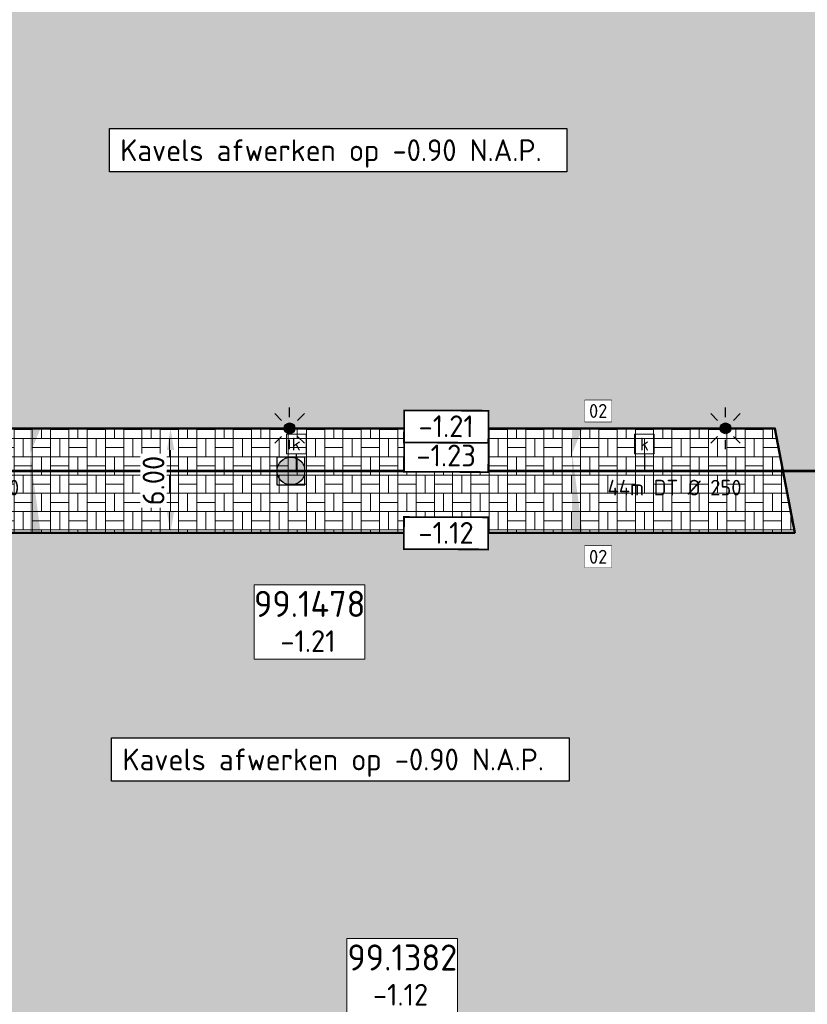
# Model space of a CAD drawing. Header units: metres. Extents: x 240159 to 241664, y 578380 to 583939.
# Tile 21 of 71: x 240354 to 240399, y 583801 to 583858. Entities that reach past the tile are written whole.
import ezdxf
from ezdxf.enums import TextEntityAlignment as Align

# ---------------------------------------------------------------- set-up
doc = ezdxf.new("R2010")
doc.units = ezdxf.units.M
doc.set_wipeout_variables(frame=1)
for name, color, linetype, lineweight in [('N-AL-HOOGTELABEL-S', 7, 'Continuous', 13), ('N-GV-GR-BOLLEN-A', 92, 'Continuous', 9), ('N-WE-IE-MEUBILAIR_WEGMEUBILAIR_LICHTMAST_MET_PASTEGEL-S', 7, 'Continuous', 25), ('N-WE-RI-BOB-T', 7, 'Continuous', 13), ('N-WE-RI-MATERIAAL_DIAMETER_LENGTE-T', 7, 'Continuous', 13), ('N-WE-VH-KANTOPSLUITING_BANDNUMMER-S', 7, 'Continuous', 13), ('N-WE-VH-KANTVERHARDING-GD', 4, 'Continuous', 50), ('N-WE-VH-VERHARDING_ASFALT_DEKLAAG-A', 252, 'Continuous', 18), ('N-WE-VH-VERHARDING_BETONSTRAATSTEEN_KEIFORMAAT_GRIJS-A', 251, 'Continuous', 9), ('N-WE-VH-VERKANTING-S', 7, 'Continuous', 25), ('X-XX-AL-REFERENTIE-M', 7, 'Continuous', 18), ('X-XX-AL-VERWIJZING-T25', 7, 'Continuous', 25)]:
    doc.layers.add(name, color=color, linetype=linetype, lineweight=lineweight)
for name, color, linetype, lineweight, true_color in [('N-WE-RI-HWA_KOLK-S', 150, 'Continuous', 25, 0x007fff), ('N-WE-RI-HWA_LEIDINGINFO-S', 150, 'Continuous', 13, 0x007fff), ('N-WE-RI-HWA_PUTNUMMER-S', 150, 'Continuous', 13, 0x007fff), ('N-WE-RI-HWA_RIOOLPUT-S', 150, 'Continuous', 13, 0x007fff), ('N-WE-RI-HWA_TRANSPORTLEIDING_BETON_500-G', 150, 'Continuous', 20, 0x007fff), ('N-WE-RI-VWA_PUTNUMMER-S', 20, 'Continuous', 13, 0xff3f00), ('N-WE-VH-VERHARDING_ASFALT_WEGCONSTRUCTIE_FIETSPAD-A', 1, 'Continuous', 18, 0xff0000)]:
    doc.layers.add(name, color=color, linetype=linetype, lineweight=lineweight, true_color=true_color)
doc.styles.add('NLCS-ISO', font='NLCS-ISO.ttf')
doc.styles.add('NLCS-ISO-ANNOTATIEF-T25', font='NLCS-ISO.ttf', dxfattribs={"height": 2.5})
doc.styles.add('NLCS-ISO-M1000-T25', font='NLCS-ISO.ttf', dxfattribs={"height": 2.5})
doc.dimstyles.new('NLCS-ANNOTATIEF-T25-PIJL_L2_H1', dxfattribs={"dimtxt": 2.5, "dimasz": 2.5, "dimexe": 2, "dimexo": 2, "dimgap": 0.7, "dimtad": 1, "dimzin": 0, "dimdsep": 46, "dimtxsty": 'NLCS-ISO-ANNOTATIEF-T25', "dimcen": 0, "dimdle": 2, "dimclrd": 256, "dimclre": 256, "dimclrt": 256, "dimadec": 1, "dimazin": 0, "dimtfac": 1, "dimtdec": 3, "dimtofl": 0, "dimtmove": 0, "dimatfit": 3, "dimfxl": 2, "dimfxlon": 1, "dimtfillclr": 256, "dimtolj": 1, "dimtzin": 0, "dimlwd": -1, "dimlwe": -1, "dimarcsym": 0})

# ---------------------------------------------------------------- blocks, each defined once
blk = doc.blocks.new('N-SRI-PUT_HWA-SO')
h = blk.add_hatch(color=256)
h.dxf.hatch_style = 1
h.paths.add_polyline_path([(-1.999999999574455, 0, 1), (1.999999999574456, 0, 1)])
at = {"lineweight": -3, "flags": 128}
blk.add_lwpolyline([(-1.999999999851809, -2.00000000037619), (2.000000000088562, -2.000000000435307), (2.000000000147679, 1.99999999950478), (-2.00000000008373, 1.999999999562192)], close=True, dxfattribs=at)
at = {"lineweight": -3}
blk.add_circle((0, 0), 1.999999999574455, dxfattribs=at)
blk = doc.blocks.new('SRI-PUTNUMMER-SO')
blk.add_wipeout([(-18.26290233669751, 4.251051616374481), (-5.557298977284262, 4.251051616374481), (-5.557298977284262, -4.288829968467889), (-18.26290233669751, -4.288829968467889)])
blk.add_lwpolyline([(-18.26290233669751, 4.251051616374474), (-5.557298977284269, 4.251051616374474), (-5.557298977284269, -4.28882996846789), (-18.26290233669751, -4.28882996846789)], close=True)
at = {"ltscale": 0.1, "style": 'NLCS-ISO'}
blk.add_attdef('PUTNR', text='', height=3.5, dxfattribs=at).set_placement((-11.88078932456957, 2.058605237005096), align=Align.MIDDLE_CENTER)
blk.add_attdef('PUTHGT_001', (-15.75578932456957, -3.469912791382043), '', height=2.5, dxfattribs=at)
blk = doc.blocks.new('N-SIE-WEG_LICHTMAST_SPOT-SO')
h = blk.add_hatch(color=256)
edge = h.paths.add_edge_path()
edge.add_arc((0, 0), 0.7698654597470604, 0, 360)
for p, q in [((-8.731149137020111e-10, 1.624763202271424), (-2.91038304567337e-10, 3.000000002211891)), ((-2.121320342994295, 2.121320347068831), (-1.148881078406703, 1.148881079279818)), ((1.148881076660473, 1.148881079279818), (2.121320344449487, 2.121320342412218)), ((-3.000000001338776, 4.656612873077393e-09), (-1.624763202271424, 2.328306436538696e-09)), ((-2.121320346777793, -2.121320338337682), (-1.148881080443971, -1.148881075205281)), ((1.148881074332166, -1.148881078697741), (2.12132034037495, -2.121320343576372)), ((1.624763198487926, -1.746229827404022e-09), (2.99999999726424, -1.164153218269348e-09)), ((-3.783497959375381e-09, -2.999999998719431), (-2.91038304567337e-09, -1.624763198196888))]:
    blk.add_line(p, q)
blk.add_circle((0, 0), 0.7698654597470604)
at = {"style": 'NLCS-ISO'}
blk.add_attdef('TYPE', text='', height=1.8, dxfattribs=at).set_placement((-2.91038304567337e-10, 3.000000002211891), align=Align.BOTTOM_CENTER)
blk = doc.blocks.new('N_lichtmast')
blk.add_blockref('N-SIE-WEG_LICHTMAST_SPOT-SO', (0, 0))
blk = doc.blocks.new('SRI-KOLK-SO')
at = {"color": 0, "linetype": 'ByBlock', "lineweight": 18}
blk.add_lwpolyline([(-1.125, -1.125), (1.125, -1.125), (1.125, 1.125), (-1.125, 1.125)], close=True, dxfattribs=at)
at = {"color": 0, "linetype": 'ByBlock', "lineweight": 18, "style": 'NLCS-ISO'}
blk.add_text('k', height=1.5, dxfattribs=at).set_placement((0, 0), align=Align.MIDDLE_CENTER)
blk = doc.blocks.new('*U156')
at = {"layer": 'N-WE-RI-BOB-T', "color": 0, "style": 'NLCS-ISO'}
for tag, p in [('BOB_LINKS', (-36.05752954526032, -1.627863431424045)), ('BOB_RECHTS', (75.24438300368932, -1.627863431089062))]:
    blk.add_attdef(tag, text='', height=1.799999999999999, dxfattribs=at).set_placement(p, align=Align.MIDDLE_CENTER)
at = {"layer": 'N-WE-RI-MATERIAAL_DIAMETER_LENGTE-T', "color": 0, "style": 'NLCS-ISO'}
blk.add_attdef('RIOOLINFO_001', (-11.78999999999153, -2.810714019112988), '', height=1.799999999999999, dxfattribs=at)
blk = doc.blocks.new('*U157')
at = {"layer": 'N-WE-RI-BOB-T', "color": 0, "style": 'NLCS-ISO'}
for tag, p in [('BOB_LINKS', (-41.78651314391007, -1.627863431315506)), ('BOB_RECHTS', (80.97336660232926, -1.62786343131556))]:
    blk.add_attdef(tag, text='', height=1.799999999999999, dxfattribs=at).set_placement(p, align=Align.MIDDLE_CENTER)
at = {"layer": 'N-WE-RI-MATERIAAL_DIAMETER_LENGTE-T', "color": 0, "style": 'NLCS-ISO'}
blk.add_attdef('RIOOLINFO_001', (-11.78999999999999, -2.810714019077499), '', height=1.799999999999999, dxfattribs=at)
blk = doc.blocks.new('*U194')
for points in [[(-1.44434641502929, 0.5999999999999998), (-1.44434641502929, -2.138062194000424e-16), (0, -8.881784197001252e-16)], [(4.555653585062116, 0.5999999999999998), (4.555653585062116, -2.138062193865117e-16), (0, 0)]]:
    blk.add_solid(points)
blk = doc.blocks.new('*D214')
at = {"layer": 'Defpoints', "color": 0, "transparency": 16777216}
for p in [(240354.9276023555, 583834.1821065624), (240362.3905060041, 583834.1821065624), (240354.9276023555, 583828.1821065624)]:
    blk.add_point(p, dxfattribs=at)
at = {"layer": 'X-XX-AL-REFERENTIE-M', "transparency": 16777216}
for p, q in [((240361.3905060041, 583834.1821065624), (240363.3905060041, 583834.1821065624)), ((240362.3905060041, 583829.4321065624), (240362.3905060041, 583832.9321065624)), ((240361.3905060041, 583828.1821065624), (240363.3905060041, 583828.1821065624))]:
    blk.add_line(p, q, dxfattribs=at)
for points in [[(240362.1821726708, 583832.9321065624), (240362.5988393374, 583832.9321065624), (240362.3905060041, 583834.1821065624)], [(240362.1821726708, 583829.4321065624), (240362.5988393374, 583829.4321065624), (240362.3905060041, 583828.1821065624)]]:
    blk.add_solid(points, dxfattribs=at)
at = {"layer": 'X-XX-AL-REFERENTIE-M', "transparency": 16777216, "insert": (240361.4155060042, 583831.1821065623), "char_height": 1.25, "attachment_point": 5, "rotation": 90, "style": 'NLCS-ISO-ANNOTATIEF-T25', "bg_fill": 3, "box_fill_scale": 1.1, "bg_fill_color": 256, "bg_fill_true_color": 13158600, "bg_fill_transparency": 0}
blk.add_mtext('\\A1;6.00', dxfattribs=at)
blk = doc.blocks.new('SAL-HOOGTELABEL_AANLEG-SO')
blk.add_wipeout([(-4.842599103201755, 1.7988380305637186), (4.851150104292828, 1.7988380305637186), (4.851150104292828, -1.8868584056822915), (-4.842599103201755, -1.8868584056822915)])
at = {"const_width": 0.2}
blk.add_lwpolyline([(-4.842599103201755, 1.798838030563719), (4.851150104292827, 1.798838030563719), (4.851150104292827, -1.886858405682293), (-4.842599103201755, -1.886858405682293)], close=True, dxfattribs=at)
at = {"style": 'NLCS-ISO'}
blk.add_attdef('HOOGTE', text='', height=2, dxfattribs=at).set_placement((0, 0), align=Align.MIDDLE_CENTER)
blk = doc.blocks.new('*U246')
blk.add_lwpolyline([(-1.543232, 0.7592090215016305), (-1.543232, 3.23741702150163), (1.543232, 3.23741702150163), (1.543232, 0.7592090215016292)], close=True)
blk.add_wipeout([(-1.543232, 0.7592090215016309), (-1.5432319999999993, 3.237417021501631), (1.5432320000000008, 3.237417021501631), (1.5432320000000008, 0.7592090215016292)])
at = {"ltscale": 0.1, "style": 'NLCS-ISO'}
blk.add_attdef('NR', text='', height=1.6, dxfattribs=at).set_placement((0, 1.998313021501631), align=Align.MIDDLE_CENTER)

msp = doc.modelspace()

# ---------------------------------------------------------------- hatches: boundary and pattern name
at = {"layer": 'N-GV-GR-BOLLEN-A'}
h = msp.add_hatch(dxfattribs=at)
h.set_pattern_fill('AGR-BOLLEN', color=256, scale=0.5, pattern_type=2)
h.set_pattern_definition([(45, (0, 0), (-0.8749916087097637, 0.8749916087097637), [0.3, -0.937425]), (135, (0, 0), (-0.8749916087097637, -0.8749916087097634), [0.3, -0.937425])])
h.paths.add_polyline_path([(240405.0246066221, 583863.7356286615), (240338.633955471, 583863.7338065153), (240338.6339554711, 583835.0978574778), (240341.1339554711, 583834.1821065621), (240397.1209025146, 583834.1821065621), (240398.2602972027, 583828.1821065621), (240341.1339554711, 583828.1821065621), (240338.6339554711, 583827.2663556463), (240338.6339554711, 583798.5821065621), (240394.4271506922, 583798.5821065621), (240394.4271506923, 583797.0421065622, -0.1418124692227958), (240411.8188139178, 583792.0081605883, 0.3109712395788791), (240415.1507736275, 583792.139809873, 0.1902833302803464), (240416.2836807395, 583793.9783239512, 0.09124316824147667), (240416.2208129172, 583804.815201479)])
at = {"layer": 'N-WE-VH-VERHARDING_ASFALT_DEKLAAG-A'}
h = msp.add_hatch(dxfattribs=at)
h.set_pattern_fill('AVH-ASFALT', color=256, scale=0.5, pattern_type=2)
h.set_pattern_definition([(59.99999999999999, (0, 0), (-0.4330127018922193, 0.2500000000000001), []), (120, (0, 0), (-0.4330127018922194, -0.2499999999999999), [])])
edge = h.paths.add_edge_path()
edge.add_line((240486.3520386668, 583892.7721065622), (240405.7085296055, 583892.7721065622))
edge.add_arc((240405.7085296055, 583895.8121065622), 3.040000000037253, 190.7592107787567, 269.99999999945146, ccw=False)
edge.add_line((240402.7219715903, 583895.244593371), (240402.117300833, 583898.4266943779))
edge.add_line((240402.117300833, 583898.4266943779), (240398.560938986, 583897.7509056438))
edge.add_line((240398.560938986, 583897.7509056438), (240398.8353871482, 583896.3066125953))
edge.add_arc((240395.9222304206, 583895.7397534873), 2.96779570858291, -89.42628027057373, 11.011347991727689, ccw=False)
edge.add_line((240395.9519473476, 583892.7721065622), (240244.9939554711, 583892.7721065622))
edge.add_line((240244.9939554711, 583892.7721065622), (240244.9939554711, 583887.6921065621))
edge.add_line((240244.9939554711, 583887.6921065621), (240317.5539554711, 583887.6921065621))
edge.add_arc((240317.5539554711, 583875.652106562), 12.04000000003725, 0, 90, ccw=False)
edge.add_line((240329.5939554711, 583875.652106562), (240329.5939554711, 583865.4821065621))
edge.add_line((240329.5939554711, 583865.4821065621), (240329.5939554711, 583799.9821065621))
edge.add_arc((240326.6339554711, 583799.9821065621), 2.959999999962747, -83.33574492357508, 0, ccw=False)
edge.add_line((240326.9774667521, 583797.0421065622), (240325.9751846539, 583797.0421065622))
edge.add_line((240325.9751846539, 583797.0421065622), (240325.9751846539, 583794.4221065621))
edge.add_arc((240325.9773343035, 583791.4353718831), 2.986735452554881, -13.421607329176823, 90.04123761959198, ccw=False)
edge.add_line((240328.8824972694, 583790.7421065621), (240329.1339554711, 583792.7321065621))
edge.add_line((240329.1339554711, 583792.7321065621), (240335.1339554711, 583792.7321065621))
edge.add_arc((240343.1339554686, 583792.7321065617), 7.999999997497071, 179.9999999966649, 201.1720655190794)
edge.add_line((240335.6739554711, 583789.8427467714), (240335.6739554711, 583792.8618309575))
edge.add_arc((240338.2447597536, 583791.5247998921), 2.897703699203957, 89.05152292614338, 152.5218345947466, ccw=False)
edge.add_line((240338.2927262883, 583794.4221065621), (240338.2927262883, 583797.0421065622))
edge.add_line((240338.2927262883, 583797.0421065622), (240337.2904441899, 583797.0421065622))
edge.add_arc((240337.6339554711, 583799.9821065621), 2.959999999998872, 228.5350192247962, 263.33574491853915, ccw=False)
edge.add_line((240335.6739554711, 583797.7639992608), (240335.6739554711, 583878.652106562))
edge.add_arc((240343.7139554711, 583878.652106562), 8.040000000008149, 90, 180, ccw=False)
edge.add_line((240343.7139554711, 583886.6921065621), (240400.2335413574, 583886.6921065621))
edge.add_arc((240398.0421947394, 583884.7321065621), 2.939999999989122, 10.759210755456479, 41.81031489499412, ccw=False)
edge.add_line((240400.9305107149, 583885.280951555), (240401.1569230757, 583884.0894485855))
edge.add_line((240401.1569230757, 583884.0894485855), (240404.7123704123, 583884.7650635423))
edge.add_arc((240407.7121893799, 583884.7321065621), 3.000000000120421, 139.2066050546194, 179.3705553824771, ccw=False)
edge.add_line((240405.440978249, 583886.6921065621), (240455.9345118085, 583886.6921065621))
edge.add_arc((240455.9345118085, 583874.652106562), 12.04000000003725, 14.716872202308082, 90, ccw=False)
edge.add_line((240467.5795153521, 583877.7107815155), (240471.8532682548, 583861.4397267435))
edge.add_line((240471.8532682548, 583861.4397267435), (240477.7338016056, 583862.9843067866))
edge.add_line((240477.7338016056, 583862.9843067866), (240472.9041634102, 583881.3717310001))
edge.add_arc((240477.7788160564, 583882.652106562), 5.040000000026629, 90, 194.7168722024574, ccw=False)
edge.add_line((240477.7788160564, 583887.6921065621), (240486.3520386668, 583887.6921065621))
edge.add_line((240486.3520386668, 583887.6921065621), (240486.3520386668, 583892.7721065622))
at = {"layer": 'N-WE-VH-VERHARDING_ASFALT_WEGCONSTRUCTIE_FIETSPAD-A'}
h = msp.add_hatch(dxfattribs=at)
h.set_pattern_fill('AVH-ASFALT_LAAG2-D', color=256, scale=10, pattern_type=2)
h.set_pattern_definition([(45, (239382.4912602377, 582842.6402525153), (-0.7071067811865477, 0.7071067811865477), []), (45, (239383.0912602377, 582842.6402525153), (-0.7071067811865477, 0.7071067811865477), [0.5, -0.25])])
h.paths.add_polyline_path([(240418.9092650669, 583789.4418970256, 0.03180692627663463), (240419.8910033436, 583793.5928275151, -0.3072056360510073), (240422.1766239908, 583795.9747969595), (240424.4919205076, 583796.4681124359), (240423.8416154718, 583799.520214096, -0.1275705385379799), (240422.3658153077, 583799.5548014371, -0.3112555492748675), (240420.2414083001, 583802.1283068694, 0.02530356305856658), (240419.7771747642, 583805.4909902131), (240404.7132849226, 583884.7652373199), (240401.1569230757, 583884.0894485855), (240416.2208129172, 583804.815201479, -0.09124316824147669), (240416.2836807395, 583793.9783239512, -0.1902833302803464), (240415.1507736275, 583792.139809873, -0.3109712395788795), (240411.8188139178, 583792.0081605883, 0.1418124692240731), (240394.4271506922, 583797.0421065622), (240338.2927262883, 583797.0421065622), (240338.2927262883, 583794.4221065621), (240394.4271506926, 583794.4221065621, -0.1603047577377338), (240412.2063940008, 583788.5715670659, -0.3758809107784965), (240413.0361278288, 583784.78834929, -0.03519919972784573), (240410.751565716, 583781.2518404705, -0.007480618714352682), (240410.2031081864, 583780.5435301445, -0.354489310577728), (240409.5085208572, 583780.3224603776, -0.04419683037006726), (240412.9066655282, 583777.5099665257, -0.3435739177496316), (240412.9845219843, 583778.2255005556, 0.006657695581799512), (240413.5344241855, 583778.929977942, 0.02612859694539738), (240415.5055296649, 583781.8283462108, -0.5377205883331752), (240418.7398677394, 583781.9548106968, -0.1092717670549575), (240423.8408174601, 583770.0713647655), (240426.4147589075, 583770.5604715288, 0.1231558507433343), (240419.787062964, 583784.9033809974, -0.2483695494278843)])
at = {"layer": 'N-WE-VH-VERHARDING_BETONSTRAATSTEEN_KEIFORMAAT_GRIJS-A'}
h = msp.add_hatch(dxfattribs=at)
h.set_pattern_fill('AVH-BSS_KEIFORMAAT_BLOK', color=256, scale=5, pattern_type=2)
h.set_pattern_definition([(0, (0, 0), (0, 1.05), []), (0, (0, 0.525), (1.05, 1.05), [1.05, -1.05]), (90, (0, 0), (-1.05, 6.429395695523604e-17), []), (90, (-0.525, 0), (-1.05, 1.05), [1.05, -1.05])])
h.paths.add_polyline_path([(240398.2602972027, 583828.1821065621), (240397.1209025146, 583834.1821065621), (240341.1339554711, 583834.1821065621), (240335.6739554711, 583836.1821065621), (240335.6739554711, 583826.1821065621), (240341.1339554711, 583828.1821065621)])

# ---------------------------------------------------------------- linework, layer by layer
at = {"layer": 'N-WE-RI-HWA_KOLK-S'}
for p, q in [((240369.6178799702, 583832.7181241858), (240369.6178799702, 583831.7321065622)), ((240389.6178799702, 583832.7181241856), (240389.6178799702, 583831.7321065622))]:
    msp.add_line(p, q, dxfattribs=at)
at = {"layer": 'N-WE-RI-HWA_TRANSPORTLEIDING_BETON_500-G', "const_width": 0.15, "flags": 128}
msp.add_lwpolyline([(240248.0339554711, 583831.7321065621), (240409.7879385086, 583831.7321065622)], dxfattribs=at)
at = {"layer": 'N-WE-VH-KANTVERHARDING-GD', "flags": 128}
msp.add_lwpolyline([(240335.6739554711, 583836.1821065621), (240341.1339554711, 583834.1821065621), (240397.1209025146, 583834.1821065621), (240398.2602972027, 583828.1821065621), (240341.1339554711, 583828.1821065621), (240335.6739554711, 583826.1821065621)], dxfattribs=at)

# ---------------------------------------------------------------- block references
at = {"layer": 'N-WE-IE-MEUBILAIR_WEGMEUBILAIR_LICHTMAST_MET_PASTEGEL-S', "xscale": 0.4, "yscale": 0.4, "zscale": 0.4}
for p in [(240369.2339554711, 583834.1821065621), (240394.2771795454, 583834.1821065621)]:
    msp.add_blockref('N_lichtmast', p, dxfattribs=at)
at = {"layer": 'N-WE-RI-HWA_KOLK-S', "xscale": 0.5, "yscale": 0.5, "zscale": 0.5}
for p in [(240369.6178799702, 583833.2806241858), (240389.6178799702, 583833.2806241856)]:
    msp.add_blockref('SRI-KOLK-SO', p, dxfattribs=at)
at = {"layer": 'N-WE-RI-HWA_LEIDINGINFO-S'}
ref = msp.add_blockref('*U156', (240349.9716777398, 583831.7305578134), dxfattribs=dict(at, xscale=0.5, yscale=0.5, zscale=0.5))
ref.add_attrib('RIOOLINFO_001', '39m DT %%C 250', (240346.0566777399, 583830.325200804), dxfattribs={"layer": 'N-WE-RI-MATERIAAL_DIAMETER_LENGTE-T', "color": 0, "height": 0.8999999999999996, "style": 'NLCS-ISO'})
ref = msp.add_blockref('*U157', (240391.5102650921, 583831.7321065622), dxfattribs=dict(at, xscale=0.5, yscale=0.5, zscale=0.5))
ref.add_attrib('RIOOLINFO_001', '44m DT %%C 250', (240387.5052650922, 583830.326749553), dxfattribs={"layer": 'N-WE-RI-MATERIAAL_DIAMETER_LENGTE-T', "color": 0, "height": 0.8999999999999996, "style": 'NLCS-ISO'})
at = {"layer": 'N-WE-RI-HWA_RIOOLPUT-S', "xscale": 0.4, "yscale": 0.4, "zscale": 0.4}
msp.add_blockref('N-SRI-PUT_HWA-SO', (240369.3087255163, 583831.7321065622), dxfattribs=at)
at = {"layer": 'N-WE-VH-VERKANTING-S', "rotation": 270.0000000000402}
for p in [(240354.3276023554, 583832.7377601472), (240385.4680286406, 583832.7377601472)]:
    msp.add_blockref('*U194', p, dxfattribs=at)

# ---------------------------------------------------------------- next in the draw order: block references
at = {"layer": 'N-AL-HOOGTELABEL-S'}
ref = msp.add_blockref('SAL-HOOGTELABEL_AANLEG-SO', (240378.2310838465, 583832.623967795), dxfattribs=dict(at, xscale=0.4999999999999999, yscale=0.4999999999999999, zscale=0.4999999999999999, rotation=359.7956280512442))
ref.add_attrib('HOOGTE', '-1.23', dxfattribs={"layer": '0', "height": 1.25, "rotation": 359.7956280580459, "style": 'NLCS-ISO-M1000-T25'}).set_placement((240378.2310838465, 583832.6239677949), align=Align.MIDDLE_CENTER)
ref = msp.add_blockref('SAL-HOOGTELABEL_AANLEG-SO', (240378.2253228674, 583828.1821065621), dxfattribs=dict(at, xscale=0.4999999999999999, yscale=0.4999999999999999, zscale=0.4999999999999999, rotation=359.7956280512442))
ref.add_attrib('HOOGTE', '-1.12', dxfattribs={"layer": '0', "height": 1.25, "rotation": 359.7956280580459, "style": 'NLCS-ISO-M1000-T25'}).set_placement((240378.2253228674, 583828.182106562), align=Align.MIDDLE_CENTER)
at = {"layer": 'N-WE-RI-HWA_PUTNUMMER-S'}
ref = msp.add_blockref('SRI-PUTNUMMER-SO', (240376.3313675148, 583823.0711307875), dxfattribs=dict(at, xscale=0.5, yscale=0.5, zscale=0.5))
ref.add_attrib('PUTNR', '99.1478', dxfattribs={"layer": '0', "ltscale": 0.1, "height": 1.5, "style": 'NLCS-ISO'}).set_placement((240370.3909728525, 583824.1004334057), align=Align.MIDDLE_CENTER)
ref.add_attrib('PUTHGT_001', '-1.21', (240368.7034728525, 583821.3361743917), dxfattribs={"layer": '0', "ltscale": 0.1, "height": 1.25, "style": 'NLCS-ISO'})
at = {"layer": 'N-WE-RI-VWA_PUTNUMMER-S'}
ref = msp.add_blockref('SRI-PUTNUMMER-SO', (240381.6522011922, 583802.7625320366), dxfattribs=dict(at, xscale=0.5, yscale=0.5, zscale=0.5))
ref.add_attrib('PUTNR', '99.1382', dxfattribs={"layer": '0', "ltscale": 0.1, "height": 1.5, "style": 'NLCS-ISO'}).set_placement((240375.7118065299, 583803.7918346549), align=Align.MIDDLE_CENTER)
ref.add_attrib('PUTHGT_001', '-1.12', (240374.0243065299, 583801.0275756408), dxfattribs={"layer": '0', "ltscale": 0.1, "height": 1.25, "style": 'NLCS-ISO'})
at = {"layer": 'N-WE-VH-KANTOPSLUITING_BANDNUMMER-S', "xscale": 0.5, "yscale": 0.5, "zscale": 0.5}
for p in [(240386.9641045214, 583834.1821065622), (240386.9641045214, 583825.8072118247)]:
    msp.add_blockref('*U246', p, dxfattribs=at).add_auto_attribs({'NR': '02'})

# ---------------------------------------------------------------- next in the draw order: texts
at = {"layer": 'X-XX-AL-VERWIJZING-T25', "char_height": 1.25, "attachment_point": 1, "style": 'NLCS-ISO-ANNOTATIEF-T25', "bg_fill": 19, "box_fill_scale": 1.5, "bg_fill_color": 256, "bg_fill_transparency": 0}
for insert in [(240359.5042068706, 583850.7813980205), (240359.6346075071, 583815.7902220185)]:
    msp.add_mtext_dynamic_manual_height_columns('Kavels afwerken op -0.90 N.A.P.', width=25.03188883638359, gutter_width=6.25, heights=[0], dxfattribs=dict(at, insert=insert))

# ---------------------------------------------------------------- next in the draw order: dimensions: what is measured, and where the dimension line sits
at = {"layer": 'X-XX-AL-REFERENTIE-M'}
dim = msp.add_aligned_dim(p1=(240354.9276023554, 583828.1821065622), p2=(240354.9276023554, 583834.1821065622), distance=-7.462903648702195, dimstyle='NLCS-ANNOTATIEF-T25-PIJL_L2_H1', override={"dimtfill": 1}, dxfattribs=at)
dim.commit()
dim.dimension.update_dxf_attribs({"geometry": '*D214', "text_midpoint": (240361.4155060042, 583831.1821065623)})

# ---------------------------------------------------------------- next in the draw order: block references
at = {"layer": 'N-AL-HOOGTELABEL-S'}
ref = msp.add_blockref('SAL-HOOGTELABEL_AANLEG-SO', (240378.2318962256, 583834.3041191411), dxfattribs=dict(at, xscale=0.4999999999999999, yscale=0.4999999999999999, zscale=0.4999999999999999, rotation=359.7956280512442))
ref.add_attrib('HOOGTE', '-1.21', dxfattribs={"layer": '0', "height": 1.25, "rotation": 359.7956280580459, "style": 'NLCS-ISO-M1000-T25'}).set_placement((240378.2318962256, 583834.304119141), align=Align.MIDDLE_CENTER)

doc.saveas('drawing.dxf')
